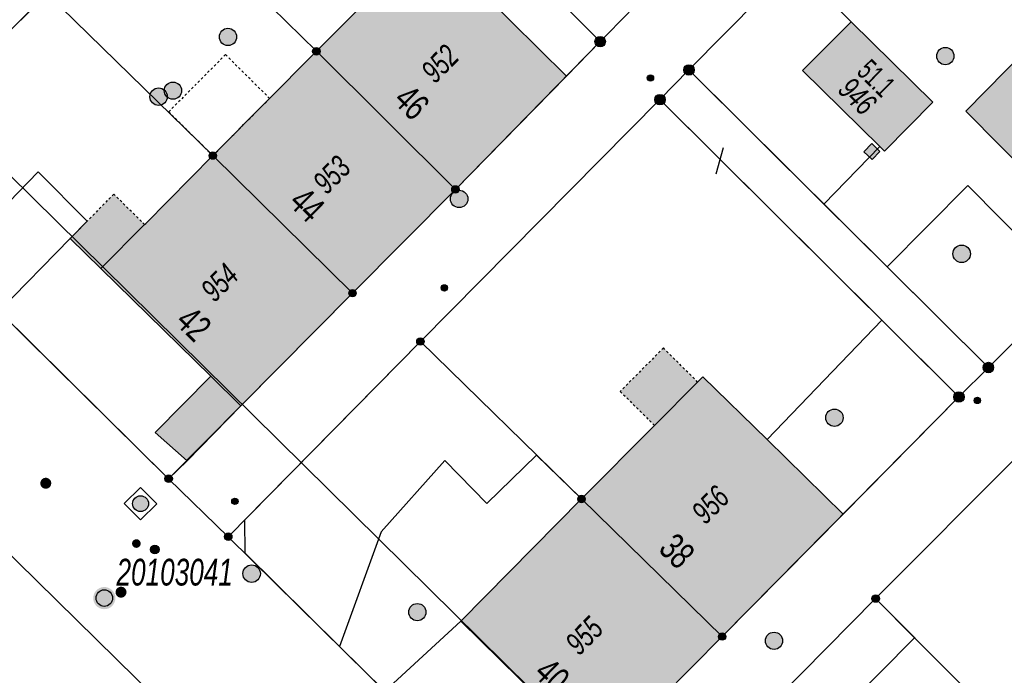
# Model space of a CAD drawing. Header units: metres. Extents: x 2695751 to 2696029, y 1260877 to 1261206.
# Tile 29 of 70: x 2695885 to 2695928, y 1260994 to 1261022. Entities that reach past the tile are written whole.
import ezdxf

# ---------------------------------------------------------------- set-up
doc = ezdxf.new("R2010")
doc.units = ezdxf.units.M
doc.header["$LTSCALE"] = 0.1
for name, pattern in [('AUSGEZOGEN', [0]), ('STRICHLINIE_S4', [0.66, 0.5, -0.16]), ('VERDECKT2_S2', [0.36, 0.2, -0.16])]:
    doc.linetypes.add(name, pattern=pattern)
for name, color, linetype in [('Aménagement du territoire_Ligne de distance', 7, 'AUSGEZOGEN'), ('Limites de bien-fonds', 7, 'AUSGEZOGEN'), ('Mensuration officielle_Bâtiments projetés', 7, 'AUSGEZOGEN'), ('Mensuration officielle_Lignes (Couverture du sol)', 7, 'AUSGEZOGEN'), ('Mensuration officielle_Lignes (Objets divers)', 7, 'AUSGEZOGEN'), ('Mensuration officielle_Lignes de repère', 7, 'AUSGEZOGEN'), ("Mensuration officielle_N° d'assurance", 7, 'AUSGEZOGEN'), ('Mensuration officielle_N° de bâtiment', 7, 'AUSGEZOGEN'), ('Mensuration officielle_Point fixe planimétrique - N°', 7, 'AUSGEZOGEN'), ('Mensuration officielle_Surface (Objets divers)', 7, 'AUSGEZOGEN'), ('Mensuration officielle_Surfaces de bâtiments (Couverture du sol)', 7, 'AUSGEZOGEN'), ('Mensuration officielle_Surfaces de bâtiments (Objets divers)', 7, 'AUSGEZOGEN'), ('Points fixes eau potable', 255, 'AUSGEZOGEN'), ('Points fixes EU', 255, 'AUSGEZOGEN'), ('Points fixes gaz', 255, 'AUSGEZOGEN'), ('Points fixes mensuration officielle', 255, 'AUSGEZOGEN'), ('Réseau AEW', 8, 'AUSGEZOGEN')]:
    doc.layers.add(name, color=color, linetype=linetype)
doc.styles.add('ARIAL', font='arial.ttf')

msp = doc.modelspace()

# ---------------------------------------------------------------- hatches: boundary and pattern name
at = {"layer": 'Mensuration officielle_Surfaces de bâtiments (Couverture du sol)', "true_color": 0xd2d2d2, "transparency": 33554687}
for points in [[(2695897.9, 1261021.11), (2695903.94, 1261015.11), (2695908.768, 1261020.027), (2695902.759, 1261025.985)], [(2695937.42, 1261017.75), (2695931.35, 1261023.84), (2695926.118, 1261018.508), (2695932.131, 1261012.441)], [(2695921.143, 1261022.387), (2695919.026, 1261020.278), (2695922.378, 1261016.974), (2695922.585, 1261016.77), (2695924.683, 1261018.898)], [(2695897.9, 1261021.11), (2695893.4, 1261016.58), (2695899.47, 1261010.6), (2695903.94, 1261015.11)], [(2695892.278, 1261003.317), (2695894.622, 1261005.71), (2695899.47, 1261010.6), (2695893.4, 1261016.58), (2695890.482, 1261013.628), (2695890.436, 1261013.582), (2695888.537, 1261011.67), (2695893.308, 1261006.997), (2695890.9, 1261004.54)], [(2695909.42, 1261001.66), (2695915.53, 1260995.68), (2695920.791, 1261001.002), (2695917.482, 1261004.242), (2695914.695, 1261006.97), (2695914.466, 1261006.739), (2695912.591, 1261004.852)], [(2695915.53, 1260995.68), (2695909.42, 1261001.66), (2695904.176, 1260996.349), (2695908.41, 1260992.194), (2695910.178, 1260990.46), (2695910.264, 1260990.376)]]:
    msp.add_hatch(color=254, dxfattribs=at).paths.add_polyline_path(points)
at = {"layer": 'Mensuration officielle_Surfaces de bâtiments (Objets divers)', "true_color": 0xebebeb, "transparency": 33554687}
for points in [[(2695888.537, 1261011.67), (2695890.436, 1261013.582), (2695889.095, 1261014.907), (2695887.938, 1261013.726), (2695887.204, 1261012.976)], [(2695911.102, 1261006.332), (2695912.591, 1261004.852), (2695914.466, 1261006.739), (2695912.976, 1261008.219)]]:
    msp.add_hatch(color=7, dxfattribs=at).paths.add_polyline_path(points)
at = {"layer": 'Points fixes eau potable', "transparency": 33554687}
for points in [[(2695886.308, 1261002.513), (2695886.29, 1261002.528), (2695886.27, 1261002.542), (2695886.249, 1261002.554), (2695886.227, 1261002.564), (2695886.204, 1261002.572), (2695886.181, 1261002.577), (2695886.157, 1261002.579), (2695886.133, 1261002.58), (2695886.109, 1261002.577), (2695886.085, 1261002.573), (2695886.062, 1261002.566), (2695886.04, 1261002.557), (2695886.018, 1261002.545), (2695885.999, 1261002.532), (2695885.98, 1261002.516), (2695885.963, 1261002.499), (2695885.948, 1261002.48), (2695885.935, 1261002.46), (2695885.925, 1261002.438), (2695885.916, 1261002.416), (2695885.91, 1261002.392), (2695885.906, 1261002.369), (2695885.904, 1261002.345), (2695885.905, 1261002.321), (2695885.909, 1261002.297), (2695885.914, 1261002.273), (2695885.922, 1261002.251), (2695885.933, 1261002.229), (2695885.945, 1261002.208), (2695885.96, 1261002.189), (2695885.976, 1261002.171), (2695885.994, 1261002.156), (2695886.014, 1261002.142), (2695886.035, 1261002.13), (2695886.057, 1261002.12), (2695886.08, 1261002.112), (2695886.103, 1261002.107), (2695886.127, 1261002.105), (2695886.151, 1261002.104), (2695886.175, 1261002.107), (2695886.199, 1261002.111), (2695886.222, 1261002.118), (2695886.244, 1261002.127), (2695886.266, 1261002.139), (2695886.285, 1261002.152), (2695886.304, 1261002.168), (2695886.321, 1261002.185), (2695886.336, 1261002.204), (2695886.349, 1261002.224), (2695886.359, 1261002.246), (2695886.368, 1261002.268), (2695886.374, 1261002.292), (2695886.378, 1261002.315), (2695886.38, 1261002.339), (2695886.379, 1261002.363), (2695886.375, 1261002.387), (2695886.37, 1261002.411), (2695886.362, 1261002.433), (2695886.351, 1261002.455), (2695886.339, 1261002.476), (2695886.324, 1261002.495)], [(2695889.945, 1260999.854), (2695889.932, 1260999.84), (2695889.921, 1260999.825), (2695889.911, 1260999.808), (2695889.904, 1260999.791), (2695889.898, 1260999.773), (2695889.893, 1260999.754), (2695889.891, 1260999.736), (2695889.891, 1260999.717), (2695889.892, 1260999.698), (2695889.896, 1260999.679), (2695889.901, 1260999.661), (2695889.908, 1260999.643), (2695889.917, 1260999.626), (2695889.927, 1260999.61), (2695889.939, 1260999.596), (2695889.953, 1260999.582), (2695889.968, 1260999.57), (2695889.983, 1260999.56), (2695890, 1260999.551), (2695890.018, 1260999.544), (2695890.036, 1260999.539), (2695890.055, 1260999.536), (2695890.074, 1260999.535), (2695890.093, 1260999.535), (2695890.112, 1260999.538), (2695890.13, 1260999.542), (2695890.148, 1260999.548), (2695890.165, 1260999.556), (2695890.182, 1260999.566), (2695890.197, 1260999.577), (2695890.211, 1260999.59), (2695890.224, 1260999.604), (2695890.235, 1260999.619), (2695890.245, 1260999.636), (2695890.252, 1260999.653), (2695890.258, 1260999.671), (2695890.263, 1260999.69), (2695890.265, 1260999.708), (2695890.265, 1260999.727), (2695890.264, 1260999.746), (2695890.26, 1260999.765), (2695890.255, 1260999.783), (2695890.248, 1260999.801), (2695890.239, 1260999.818), (2695890.229, 1260999.834), (2695890.217, 1260999.848), (2695890.203, 1260999.862), (2695890.188, 1260999.874), (2695890.173, 1260999.884), (2695890.156, 1260999.893), (2695890.138, 1260999.9), (2695890.12, 1260999.905), (2695890.101, 1260999.908), (2695890.082, 1260999.909), (2695890.063, 1260999.909), (2695890.044, 1260999.906), (2695890.026, 1260999.902), (2695890.008, 1260999.896), (2695889.991, 1260999.888), (2695889.974, 1260999.878), (2695889.959, 1260999.867)], [(2695889.243, 1260997.776), (2695889.227, 1260997.758), (2695889.213, 1260997.738), (2695889.201, 1260997.717), (2695889.191, 1260997.695), (2695889.183, 1260997.673), (2695889.178, 1260997.649), (2695889.175, 1260997.625), (2695889.174, 1260997.601), (2695889.176, 1260997.577), (2695889.181, 1260997.553), (2695889.187, 1260997.53), (2695889.196, 1260997.508), (2695889.208, 1260997.487), (2695889.221, 1260997.467), (2695889.236, 1260997.448), (2695889.253, 1260997.431), (2695889.272, 1260997.416), (2695889.292, 1260997.403), (2695889.313, 1260997.392), (2695889.336, 1260997.383), (2695889.359, 1260997.376), (2695889.383, 1260997.372), (2695889.407, 1260997.37), (2695889.431, 1260997.371), (2695889.455, 1260997.374), (2695889.478, 1260997.38), (2695889.501, 1260997.387), (2695889.523, 1260997.398), (2695889.543, 1260997.41), (2695889.563, 1260997.424), (2695889.581, 1260997.44), (2695889.597, 1260997.458), (2695889.611, 1260997.478), (2695889.623, 1260997.499), (2695889.633, 1260997.521), (2695889.641, 1260997.543), (2695889.646, 1260997.567), (2695889.649, 1260997.591), (2695889.65, 1260997.615), (2695889.648, 1260997.639), (2695889.643, 1260997.663), (2695889.637, 1260997.686), (2695889.628, 1260997.708), (2695889.616, 1260997.729), (2695889.603, 1260997.749), (2695889.588, 1260997.768), (2695889.571, 1260997.785), (2695889.552, 1260997.8), (2695889.532, 1260997.813), (2695889.511, 1260997.824), (2695889.488, 1260997.833), (2695889.465, 1260997.84), (2695889.441, 1260997.844), (2695889.417, 1260997.846), (2695889.393, 1260997.845), (2695889.369, 1260997.842), (2695889.346, 1260997.836), (2695889.323, 1260997.829), (2695889.301, 1260997.818), (2695889.281, 1260997.806), (2695889.261, 1260997.792)]]:
    msp.add_hatch(color=7, dxfattribs=at).paths.add_polyline_path(points)
at = {"layer": 'Points fixes EU', "transparency": 33554687}
for color, points in [(7, [(2695894.433, 1261021.737), (2695894.425, 1261021.812), (2695894.403, 1261021.885), (2695894.366, 1261021.951), (2695894.316, 1261022.008), (2695894.256, 1261022.055), (2695894.188, 1261022.088), (2695894.115, 1261022.107), (2695894.039, 1261022.111), (2695893.964, 1261022.1), (2695893.893, 1261022.073), (2695893.828, 1261022.033), (2695893.773, 1261021.981), (2695893.73, 1261021.919), (2695893.7, 1261021.849), (2695893.685, 1261021.775), (2695893.685, 1261021.699), (2695893.7, 1261021.624), (2695893.73, 1261021.555), (2695893.773, 1261021.492), (2695893.828, 1261021.44), (2695893.893, 1261021.4), (2695893.964, 1261021.374), (2695894.039, 1261021.362), (2695894.115, 1261021.366), (2695894.188, 1261021.385), (2695894.256, 1261021.418), (2695894.316, 1261021.465), (2695894.366, 1261021.522), (2695894.403, 1261021.589), (2695894.425, 1261021.661)]), (7, [(2695925.499, 1261021.162), (2695925.441, 1261021.211), (2695925.375, 1261021.248), (2695925.302, 1261021.271), (2695925.227, 1261021.278), (2695925.151, 1261021.27), (2695925.079, 1261021.247), (2695925.013, 1261021.21), (2695924.955, 1261021.161), (2695924.909, 1261021.101), (2695924.876, 1261021.032), (2695924.857, 1261020.959), (2695924.853, 1261020.883), (2695924.865, 1261020.808), (2695924.891, 1261020.737), (2695924.932, 1261020.673), (2695924.984, 1261020.618), (2695925.046, 1261020.575), (2695925.116, 1261020.545), (2695925.191, 1261020.53), (2695925.267, 1261020.53), (2695925.341, 1261020.546), (2695925.41, 1261020.576), (2695925.473, 1261020.619), (2695925.525, 1261020.674), (2695925.565, 1261020.739), (2695925.591, 1261020.81), (2695925.602, 1261020.885), (2695925.598, 1261020.961), (2695925.579, 1261021.034), (2695925.545, 1261021.102)]), (7, [(2695892.042, 1261019.402), (2695892.034, 1261019.477), (2695892.012, 1261019.55), (2695891.975, 1261019.616), (2695891.925, 1261019.673), (2695891.865, 1261019.72), (2695891.797, 1261019.753), (2695891.724, 1261019.772), (2695891.648, 1261019.776), (2695891.573, 1261019.765), (2695891.502, 1261019.738), (2695891.437, 1261019.698), (2695891.382, 1261019.646), (2695891.339, 1261019.584), (2695891.309, 1261019.514), (2695891.294, 1261019.44), (2695891.294, 1261019.364), (2695891.309, 1261019.289), (2695891.339, 1261019.22), (2695891.382, 1261019.157), (2695891.437, 1261019.105), (2695891.502, 1261019.065), (2695891.573, 1261019.039), (2695891.648, 1261019.027), (2695891.724, 1261019.031), (2695891.797, 1261019.05), (2695891.865, 1261019.083), (2695891.925, 1261019.13), (2695891.975, 1261019.187), (2695892.012, 1261019.254), (2695892.034, 1261019.326)]), (253, [(2695891.422, 1261019.139), (2695891.414, 1261019.215), (2695891.391, 1261019.288), (2695891.354, 1261019.355), (2695891.304, 1261019.414), (2695891.243, 1261019.461), (2695891.174, 1261019.494), (2695891.1, 1261019.514), (2695891.024, 1261019.517), (2695890.948, 1261019.506), (2695890.876, 1261019.479), (2695890.811, 1261019.439), (2695890.755, 1261019.386), (2695890.712, 1261019.323), (2695890.681, 1261019.252), (2695890.666, 1261019.177), (2695890.666, 1261019.101), (2695890.681, 1261019.026), (2695890.712, 1261018.955), (2695890.755, 1261018.892), (2695890.811, 1261018.839), (2695890.876, 1261018.799), (2695890.948, 1261018.772), (2695891.024, 1261018.761), (2695891.1, 1261018.764), (2695891.174, 1261018.784), (2695891.243, 1261018.817), (2695891.304, 1261018.864), (2695891.354, 1261018.923), (2695891.391, 1261018.99), (2695891.414, 1261019.063)]), (7, [(2695921.682, 1261016.75), (2695922.042, 1261016.404), (2695922.388, 1261016.764), (2695922.028, 1261017.11)]), (253, [(2695904.482, 1261014.696), (2695904.474, 1261014.772), (2695904.451, 1261014.845), (2695904.414, 1261014.912), (2695904.364, 1261014.971), (2695904.303, 1261015.018), (2695904.235, 1261015.051), (2695904.16, 1261015.071), (2695904.084, 1261015.074), (2695904.008, 1261015.063), (2695903.936, 1261015.036), (2695903.871, 1261014.996), (2695903.815, 1261014.943), (2695903.772, 1261014.88), (2695903.741, 1261014.809), (2695903.726, 1261014.734), (2695903.726, 1261014.658), (2695903.741, 1261014.583), (2695903.772, 1261014.512), (2695903.815, 1261014.449), (2695903.871, 1261014.396), (2695903.936, 1261014.356), (2695904.008, 1261014.329), (2695904.084, 1261014.318), (2695904.16, 1261014.321), (2695904.235, 1261014.341), (2695904.303, 1261014.374), (2695904.364, 1261014.421), (2695904.414, 1261014.48), (2695904.451, 1261014.547), (2695904.474, 1261014.62)]), (253, [(2695926.318, 1261012.311), (2695926.31, 1261012.387), (2695926.287, 1261012.46), (2695926.25, 1261012.527), (2695926.2, 1261012.586), (2695926.139, 1261012.633), (2695926.07, 1261012.666), (2695925.996, 1261012.686), (2695925.92, 1261012.689), (2695925.844, 1261012.678), (2695925.772, 1261012.651), (2695925.707, 1261012.611), (2695925.651, 1261012.558), (2695925.608, 1261012.495), (2695925.577, 1261012.424), (2695925.562, 1261012.349), (2695925.562, 1261012.273), (2695925.577, 1261012.198), (2695925.608, 1261012.127), (2695925.651, 1261012.064), (2695925.707, 1261012.011), (2695925.772, 1261011.971), (2695925.844, 1261011.944), (2695925.92, 1261011.933), (2695925.996, 1261011.936), (2695926.07, 1261011.956), (2695926.139, 1261011.989), (2695926.2, 1261012.036), (2695926.25, 1261012.095), (2695926.287, 1261012.162), (2695926.31, 1261012.235)]), (253, [(2695920.789, 1261005.189), (2695920.781, 1261005.265), (2695920.758, 1261005.338), (2695920.721, 1261005.405), (2695920.671, 1261005.464), (2695920.61, 1261005.511), (2695920.541, 1261005.544), (2695920.467, 1261005.564), (2695920.391, 1261005.567), (2695920.315, 1261005.556), (2695920.243, 1261005.529), (2695920.178, 1261005.489), (2695920.122, 1261005.436), (2695920.079, 1261005.373), (2695920.048, 1261005.302), (2695920.033, 1261005.227), (2695920.033, 1261005.151), (2695920.048, 1261005.076), (2695920.079, 1261005.005), (2695920.122, 1261004.942), (2695920.178, 1261004.889), (2695920.243, 1261004.849), (2695920.315, 1261004.822), (2695920.391, 1261004.811), (2695920.467, 1261004.814), (2695920.541, 1261004.834), (2695920.61, 1261004.867), (2695920.671, 1261004.914), (2695920.721, 1261004.973), (2695920.758, 1261005.04), (2695920.781, 1261005.113)]), (253, [(2695895.465, 1260998.414), (2695895.457, 1260998.49), (2695895.434, 1260998.563), (2695895.397, 1260998.63), (2695895.347, 1260998.689), (2695895.286, 1260998.736), (2695895.217, 1260998.769), (2695895.143, 1260998.789), (2695895.067, 1260998.792), (2695894.991, 1260998.781), (2695894.919, 1260998.754), (2695894.854, 1260998.714), (2695894.798, 1260998.661), (2695894.755, 1260998.598), (2695894.724, 1260998.527), (2695894.709, 1260998.452), (2695894.709, 1260998.376), (2695894.724, 1260998.301), (2695894.755, 1260998.23), (2695894.798, 1260998.167), (2695894.854, 1260998.114), (2695894.919, 1260998.074), (2695894.991, 1260998.047), (2695895.067, 1260998.036), (2695895.143, 1260998.039), (2695895.217, 1260998.059), (2695895.286, 1260998.092), (2695895.347, 1260998.139), (2695895.397, 1260998.198), (2695895.434, 1260998.265), (2695895.457, 1260998.338)]), (7, [(2695902.661, 1260996.741), (2695902.653, 1260996.816), (2695902.631, 1260996.889), (2695902.594, 1260996.955), (2695902.544, 1260997.012), (2695902.484, 1260997.059), (2695902.416, 1260997.092), (2695902.343, 1260997.111), (2695902.267, 1260997.115), (2695902.192, 1260997.104), (2695902.121, 1260997.077), (2695902.056, 1260997.037), (2695902.001, 1260996.985), (2695901.958, 1260996.923), (2695901.928, 1260996.853), (2695901.913, 1260996.779), (2695901.913, 1260996.703), (2695901.928, 1260996.628), (2695901.958, 1260996.559), (2695902.001, 1260996.496), (2695902.056, 1260996.444), (2695902.121, 1260996.404), (2695902.192, 1260996.378), (2695902.267, 1260996.366), (2695902.343, 1260996.37), (2695902.416, 1260996.389), (2695902.484, 1260996.422), (2695902.544, 1260996.469), (2695902.594, 1260996.526), (2695902.631, 1260996.593), (2695902.653, 1260996.665)]), (7, [(2695918.159, 1260995.496), (2695918.151, 1260995.571), (2695918.129, 1260995.644), (2695918.092, 1260995.71), (2695918.042, 1260995.767), (2695917.982, 1260995.814), (2695917.914, 1260995.847), (2695917.841, 1260995.866), (2695917.765, 1260995.87), (2695917.69, 1260995.859), (2695917.619, 1260995.832), (2695917.554, 1260995.792), (2695917.499, 1260995.74), (2695917.456, 1260995.678), (2695917.426, 1260995.608), (2695917.411, 1260995.534), (2695917.411, 1260995.458), (2695917.426, 1260995.383), (2695917.456, 1260995.314), (2695917.499, 1260995.251), (2695917.554, 1260995.199), (2695917.619, 1260995.159), (2695917.69, 1260995.133), (2695917.765, 1260995.121), (2695917.841, 1260995.125), (2695917.914, 1260995.144), (2695917.982, 1260995.177), (2695918.042, 1260995.224), (2695918.092, 1260995.281), (2695918.129, 1260995.348), (2695918.151, 1260995.42)])]:
    msp.add_hatch(color=color, dxfattribs=at).paths.add_polyline_path(points)
at = {"layer": 'Points fixes EU', "lineweight": 25, "transparency": 33554687}
msp.add_hatch(color=7, dxfattribs=at).paths.add_polyline_path([(2695890.503, 1261001.211), (2695890.548, 1261001.265), (2695890.58, 1261001.327), (2695890.599, 1261001.394), (2695890.605, 1261001.463), (2695890.596, 1261001.532), (2695890.574, 1261001.598), (2695890.539, 1261001.658), (2695890.492, 1261001.71), (2695890.436, 1261001.751), (2695890.373, 1261001.78), (2695890.305, 1261001.796), (2695890.236, 1261001.798), (2695890.167, 1261001.786), (2695890.103, 1261001.76), (2695890.044, 1261001.722), (2695889.995, 1261001.673), (2695889.957, 1261001.615), (2695889.931, 1261001.55), (2695889.918, 1261001.482), (2695889.92, 1261001.412), (2695889.935, 1261001.345), (2695889.964, 1261001.281), (2695890.005, 1261001.225), (2695890.057, 1261001.178), (2695890.117, 1261001.143), (2695890.183, 1261001.12), (2695890.251, 1261001.111), (2695890.321, 1261001.117), (2695890.388, 1261001.135), (2695890.449, 1261001.168)])
at = {"layer": 'Points fixes gaz', "transparency": 33554687}
msp.add_hatch(color=7, dxfattribs=at).paths.add_polyline_path([(2695891.017, 1260999.595), (2695890.987, 1260999.619), (2695890.954, 1260999.637), (2695890.917, 1260999.648), (2695890.88, 1260999.65), (2695890.842, 1260999.646), (2695890.806, 1260999.633), (2695890.773, 1260999.614), (2695890.745, 1260999.589), (2695890.723, 1260999.558), (2695890.707, 1260999.524), (2695890.698, 1260999.487), (2695890.697, 1260999.449), (2695890.704, 1260999.412), (2695890.718, 1260999.376), (2695890.739, 1260999.345), (2695890.765, 1260999.318), (2695890.797, 1260999.297), (2695890.832, 1260999.283), (2695890.869, 1260999.276), (2695890.907, 1260999.277), (2695890.944, 1260999.285), (2695890.979, 1260999.301), (2695891.009, 1260999.324), (2695891.035, 1260999.352), (2695891.054, 1260999.384), (2695891.067, 1260999.42), (2695891.071, 1260999.458), (2695891.069, 1260999.496), (2695891.058, 1260999.532), (2695891.041, 1260999.566)])
at = {"layer": 'Points fixes mensuration officielle', "transparency": 33554687}
for points in [[(2695910.457, 1261021.53), (2695910.453, 1261021.576), (2695910.439, 1261021.62), (2695910.417, 1261021.66), (2695910.387, 1261021.695), (2695910.35, 1261021.723), (2695910.309, 1261021.743), (2695910.264, 1261021.755), (2695910.218, 1261021.757), (2695910.173, 1261021.75), (2695910.13, 1261021.734), (2695910.091, 1261021.71), (2695910.057, 1261021.678), (2695910.031, 1261021.64), (2695910.013, 1261021.598), (2695910.004, 1261021.553), (2695910.004, 1261021.507), (2695910.013, 1261021.462), (2695910.031, 1261021.42), (2695910.057, 1261021.382), (2695910.091, 1261021.35), (2695910.13, 1261021.326), (2695910.173, 1261021.31), (2695910.218, 1261021.303), (2695910.264, 1261021.305), (2695910.309, 1261021.317), (2695910.35, 1261021.337), (2695910.387, 1261021.365), (2695910.417, 1261021.4), (2695910.439, 1261021.44), (2695910.453, 1261021.484)], [(2695898.062, 1261021.11), (2695898.059, 1261021.143), (2695898.049, 1261021.174), (2695898.033, 1261021.203), (2695898.012, 1261021.228), (2695897.986, 1261021.248), (2695897.956, 1261021.262), (2695897.925, 1261021.271), (2695897.892, 1261021.272), (2695897.859, 1261021.267), (2695897.828, 1261021.256), (2695897.801, 1261021.239), (2695897.777, 1261021.216), (2695897.758, 1261021.189), (2695897.745, 1261021.159), (2695897.738, 1261021.126), (2695897.738, 1261021.094), (2695897.745, 1261021.061), (2695897.758, 1261021.031), (2695897.777, 1261021.004), (2695897.801, 1261020.981), (2695897.828, 1261020.964), (2695897.859, 1261020.953), (2695897.892, 1261020.948), (2695897.925, 1261020.949), (2695897.956, 1261020.958), (2695897.986, 1261020.972), (2695898.012, 1261020.992), (2695898.033, 1261021.017), (2695898.049, 1261021.046), (2695898.059, 1261021.077)], [(2695914.317, 1261020.3), (2695914.313, 1261020.346), (2695914.299, 1261020.39), (2695914.277, 1261020.43), (2695914.247, 1261020.465), (2695914.21, 1261020.493), (2695914.169, 1261020.513), (2695914.124, 1261020.525), (2695914.078, 1261020.527), (2695914.033, 1261020.52), (2695913.99, 1261020.504), (2695913.951, 1261020.48), (2695913.917, 1261020.448), (2695913.891, 1261020.41), (2695913.873, 1261020.368), (2695913.864, 1261020.323), (2695913.864, 1261020.277), (2695913.873, 1261020.232), (2695913.891, 1261020.19), (2695913.917, 1261020.152), (2695913.951, 1261020.12), (2695913.99, 1261020.096), (2695914.033, 1261020.08), (2695914.078, 1261020.073), (2695914.124, 1261020.075), (2695914.169, 1261020.087), (2695914.21, 1261020.107), (2695914.247, 1261020.135), (2695914.277, 1261020.17), (2695914.299, 1261020.21), (2695914.313, 1261020.254)], [(2695913.057, 1261019.01), (2695913.053, 1261019.056), (2695913.039, 1261019.1), (2695913.017, 1261019.14), (2695912.987, 1261019.175), (2695912.95, 1261019.203), (2695912.909, 1261019.223), (2695912.864, 1261019.235), (2695912.818, 1261019.237), (2695912.773, 1261019.23), (2695912.73, 1261019.214), (2695912.691, 1261019.19), (2695912.657, 1261019.158), (2695912.631, 1261019.12), (2695912.613, 1261019.078), (2695912.604, 1261019.033), (2695912.604, 1261018.987), (2695912.613, 1261018.942), (2695912.631, 1261018.9), (2695912.657, 1261018.862), (2695912.691, 1261018.83), (2695912.73, 1261018.806), (2695912.773, 1261018.79), (2695912.818, 1261018.783), (2695912.864, 1261018.785), (2695912.909, 1261018.797), (2695912.95, 1261018.817), (2695912.987, 1261018.845), (2695913.017, 1261018.88), (2695913.039, 1261018.92), (2695913.053, 1261018.964)], [(2695893.562, 1261016.58), (2695893.559, 1261016.613), (2695893.549, 1261016.644), (2695893.533, 1261016.673), (2695893.512, 1261016.698), (2695893.486, 1261016.718), (2695893.456, 1261016.732), (2695893.425, 1261016.741), (2695893.392, 1261016.742), (2695893.359, 1261016.737), (2695893.328, 1261016.726), (2695893.301, 1261016.709), (2695893.277, 1261016.686), (2695893.258, 1261016.659), (2695893.245, 1261016.629), (2695893.238, 1261016.596), (2695893.238, 1261016.564), (2695893.245, 1261016.531), (2695893.258, 1261016.501), (2695893.277, 1261016.474), (2695893.301, 1261016.451), (2695893.328, 1261016.434), (2695893.359, 1261016.423), (2695893.392, 1261016.418), (2695893.425, 1261016.419), (2695893.456, 1261016.428), (2695893.486, 1261016.442), (2695893.512, 1261016.462), (2695893.533, 1261016.487), (2695893.549, 1261016.516), (2695893.559, 1261016.547)], [(2695904.102, 1261015.11), (2695904.099, 1261015.143), (2695904.089, 1261015.174), (2695904.073, 1261015.203), (2695904.052, 1261015.228), (2695904.026, 1261015.248), (2695903.996, 1261015.262), (2695903.965, 1261015.271), (2695903.932, 1261015.272), (2695903.899, 1261015.267), (2695903.868, 1261015.256), (2695903.841, 1261015.239), (2695903.817, 1261015.216), (2695903.798, 1261015.189), (2695903.785, 1261015.159), (2695903.778, 1261015.126), (2695903.778, 1261015.094), (2695903.785, 1261015.061), (2695903.798, 1261015.031), (2695903.817, 1261015.004), (2695903.841, 1261014.981), (2695903.868, 1261014.964), (2695903.899, 1261014.953), (2695903.932, 1261014.948), (2695903.965, 1261014.949), (2695903.996, 1261014.958), (2695904.026, 1261014.972), (2695904.052, 1261014.992), (2695904.073, 1261015.017), (2695904.089, 1261015.046), (2695904.099, 1261015.077)], [(2695899.632, 1261010.6), (2695899.629, 1261010.633), (2695899.619, 1261010.664), (2695899.603, 1261010.693), (2695899.582, 1261010.718), (2695899.556, 1261010.738), (2695899.526, 1261010.752), (2695899.495, 1261010.761), (2695899.462, 1261010.762), (2695899.429, 1261010.757), (2695899.398, 1261010.746), (2695899.371, 1261010.729), (2695899.347, 1261010.706), (2695899.328, 1261010.679), (2695899.315, 1261010.649), (2695899.308, 1261010.616), (2695899.308, 1261010.584), (2695899.315, 1261010.551), (2695899.328, 1261010.521), (2695899.347, 1261010.494), (2695899.371, 1261010.471), (2695899.398, 1261010.454), (2695899.429, 1261010.443), (2695899.462, 1261010.438), (2695899.495, 1261010.439), (2695899.526, 1261010.448), (2695899.556, 1261010.462), (2695899.582, 1261010.482), (2695899.603, 1261010.507), (2695899.619, 1261010.536), (2695899.629, 1261010.567)], [(2695902.582, 1261008.5), (2695902.579, 1261008.533), (2695902.569, 1261008.564), (2695902.553, 1261008.593), (2695902.532, 1261008.618), (2695902.506, 1261008.638), (2695902.476, 1261008.652), (2695902.445, 1261008.661), (2695902.412, 1261008.662), (2695902.379, 1261008.657), (2695902.348, 1261008.646), (2695902.321, 1261008.629), (2695902.297, 1261008.606), (2695902.278, 1261008.579), (2695902.265, 1261008.549), (2695902.258, 1261008.516), (2695902.258, 1261008.484), (2695902.265, 1261008.451), (2695902.278, 1261008.421), (2695902.297, 1261008.394), (2695902.321, 1261008.371), (2695902.348, 1261008.354), (2695902.379, 1261008.343), (2695902.412, 1261008.338), (2695902.445, 1261008.339), (2695902.476, 1261008.348), (2695902.506, 1261008.362), (2695902.532, 1261008.382), (2695902.553, 1261008.407), (2695902.569, 1261008.436), (2695902.579, 1261008.467)], [(2695927.327, 1261007.37), (2695927.323, 1261007.416), (2695927.309, 1261007.46), (2695927.287, 1261007.5), (2695927.257, 1261007.535), (2695927.22, 1261007.563), (2695927.179, 1261007.583), (2695927.134, 1261007.595), (2695927.088, 1261007.597), (2695927.043, 1261007.59), (2695927, 1261007.574), (2695926.961, 1261007.55), (2695926.927, 1261007.518), (2695926.901, 1261007.48), (2695926.883, 1261007.438), (2695926.874, 1261007.393), (2695926.874, 1261007.347), (2695926.883, 1261007.302), (2695926.901, 1261007.26), (2695926.927, 1261007.222), (2695926.961, 1261007.19), (2695927, 1261007.166), (2695927.043, 1261007.15), (2695927.088, 1261007.143), (2695927.134, 1261007.145), (2695927.179, 1261007.157), (2695927.22, 1261007.177), (2695927.257, 1261007.205), (2695927.287, 1261007.24), (2695927.309, 1261007.28), (2695927.323, 1261007.324)], [(2695926.047, 1261006.09), (2695926.043, 1261006.136), (2695926.029, 1261006.18), (2695926.007, 1261006.22), (2695925.977, 1261006.255), (2695925.94, 1261006.283), (2695925.899, 1261006.303), (2695925.854, 1261006.315), (2695925.808, 1261006.317), (2695925.763, 1261006.31), (2695925.72, 1261006.294), (2695925.681, 1261006.27), (2695925.647, 1261006.238), (2695925.621, 1261006.2), (2695925.603, 1261006.158), (2695925.594, 1261006.113), (2695925.594, 1261006.067), (2695925.603, 1261006.022), (2695925.621, 1261005.98), (2695925.647, 1261005.942), (2695925.681, 1261005.91), (2695925.72, 1261005.886), (2695925.763, 1261005.87), (2695925.808, 1261005.863), (2695925.854, 1261005.865), (2695925.899, 1261005.877), (2695925.94, 1261005.897), (2695925.977, 1261005.925), (2695926.007, 1261005.96), (2695926.029, 1261006), (2695926.043, 1261006.044)], [(2695891.642, 1261002.54), (2695891.639, 1261002.573), (2695891.629, 1261002.604), (2695891.613, 1261002.633), (2695891.592, 1261002.658), (2695891.566, 1261002.678), (2695891.536, 1261002.692), (2695891.505, 1261002.701), (2695891.472, 1261002.702), (2695891.439, 1261002.697), (2695891.408, 1261002.686), (2695891.381, 1261002.669), (2695891.357, 1261002.646), (2695891.338, 1261002.619), (2695891.325, 1261002.589), (2695891.318, 1261002.556), (2695891.318, 1261002.524), (2695891.325, 1261002.491), (2695891.338, 1261002.461), (2695891.357, 1261002.434), (2695891.381, 1261002.411), (2695891.408, 1261002.394), (2695891.439, 1261002.383), (2695891.472, 1261002.378), (2695891.505, 1261002.379), (2695891.536, 1261002.388), (2695891.566, 1261002.402), (2695891.592, 1261002.422), (2695891.613, 1261002.447), (2695891.629, 1261002.476), (2695891.639, 1261002.507)], [(2695909.582, 1261001.66), (2695909.579, 1261001.693), (2695909.569, 1261001.724), (2695909.553, 1261001.753), (2695909.532, 1261001.778), (2695909.506, 1261001.798), (2695909.476, 1261001.812), (2695909.445, 1261001.821), (2695909.412, 1261001.822), (2695909.379, 1261001.817), (2695909.348, 1261001.806), (2695909.321, 1261001.789), (2695909.297, 1261001.766), (2695909.278, 1261001.739), (2695909.265, 1261001.709), (2695909.258, 1261001.676), (2695909.258, 1261001.644), (2695909.265, 1261001.611), (2695909.278, 1261001.581), (2695909.297, 1261001.554), (2695909.321, 1261001.531), (2695909.348, 1261001.514), (2695909.379, 1261001.503), (2695909.412, 1261001.498), (2695909.445, 1261001.499), (2695909.476, 1261001.508), (2695909.506, 1261001.522), (2695909.532, 1261001.542), (2695909.553, 1261001.567), (2695909.569, 1261001.596), (2695909.579, 1261001.627)], [(2695894.232, 1261000.02), (2695894.229, 1261000.053), (2695894.219, 1261000.084), (2695894.203, 1261000.113), (2695894.182, 1261000.138), (2695894.156, 1261000.158), (2695894.126, 1261000.172), (2695894.095, 1261000.181), (2695894.062, 1261000.182), (2695894.029, 1261000.177), (2695893.998, 1261000.166), (2695893.971, 1261000.149), (2695893.947, 1261000.126), (2695893.928, 1261000.099), (2695893.915, 1261000.069), (2695893.908, 1261000.036), (2695893.908, 1261000.004), (2695893.915, 1260999.971), (2695893.928, 1260999.941), (2695893.947, 1260999.914), (2695893.971, 1260999.891), (2695893.998, 1260999.874), (2695894.029, 1260999.863), (2695894.062, 1260999.858), (2695894.095, 1260999.859), (2695894.126, 1260999.868), (2695894.156, 1260999.882), (2695894.182, 1260999.902), (2695894.203, 1260999.927), (2695894.219, 1260999.956), (2695894.229, 1260999.987)], [(2695889.167, 1260997.351), (2695889.158, 1260997.448), (2695889.128, 1260997.541), (2695889.081, 1260997.627), (2695889.017, 1260997.701), (2695888.94, 1260997.76), (2695888.853, 1260997.803), (2695888.758, 1260997.828), (2695888.661, 1260997.833), (2695888.564, 1260997.818), (2695888.473, 1260997.784), (2695888.39, 1260997.732), (2695888.319, 1260997.665), (2695888.263, 1260997.585), (2695888.225, 1260997.495), (2695888.205, 1260997.4), (2695888.205, 1260997.302), (2695888.225, 1260997.207), (2695888.263, 1260997.117), (2695888.319, 1260997.037), (2695888.39, 1260996.97), (2695888.473, 1260996.918), (2695888.564, 1260996.884), (2695888.661, 1260996.869), (2695888.758, 1260996.874), (2695888.853, 1260996.899), (2695888.94, 1260996.942), (2695889.017, 1260997.001), (2695889.081, 1260997.075), (2695889.128, 1260997.161), (2695889.158, 1260997.254)], [(2695922.362, 1260997.33), (2695922.359, 1260997.363), (2695922.349, 1260997.394), (2695922.333, 1260997.423), (2695922.312, 1260997.448), (2695922.286, 1260997.468), (2695922.256, 1260997.482), (2695922.225, 1260997.491), (2695922.192, 1260997.492), (2695922.159, 1260997.487), (2695922.128, 1260997.476), (2695922.101, 1260997.459), (2695922.077, 1260997.436), (2695922.058, 1260997.409), (2695922.045, 1260997.379), (2695922.038, 1260997.346), (2695922.038, 1260997.314), (2695922.045, 1260997.281), (2695922.058, 1260997.251), (2695922.077, 1260997.224), (2695922.101, 1260997.201), (2695922.128, 1260997.184), (2695922.159, 1260997.173), (2695922.192, 1260997.168), (2695922.225, 1260997.169), (2695922.256, 1260997.178), (2695922.286, 1260997.192), (2695922.312, 1260997.212), (2695922.333, 1260997.237), (2695922.349, 1260997.266), (2695922.359, 1260997.297)], [(2695915.692, 1260995.68), (2695915.689, 1260995.713), (2695915.679, 1260995.744), (2695915.663, 1260995.773), (2695915.642, 1260995.798), (2695915.616, 1260995.818), (2695915.586, 1260995.832), (2695915.555, 1260995.841), (2695915.522, 1260995.842), (2695915.489, 1260995.837), (2695915.458, 1260995.826), (2695915.431, 1260995.809), (2695915.407, 1260995.786), (2695915.388, 1260995.759), (2695915.375, 1260995.729), (2695915.368, 1260995.696), (2695915.368, 1260995.664), (2695915.375, 1260995.631), (2695915.388, 1260995.601), (2695915.407, 1260995.574), (2695915.431, 1260995.551), (2695915.458, 1260995.534), (2695915.489, 1260995.523), (2695915.522, 1260995.518), (2695915.555, 1260995.519), (2695915.586, 1260995.528), (2695915.616, 1260995.542), (2695915.642, 1260995.562), (2695915.663, 1260995.587), (2695915.679, 1260995.616), (2695915.689, 1260995.647)]]:
    msp.add_hatch(color=7, dxfattribs=at).paths.add_polyline_path(points)
at = {"layer": 'Réseau AEW', "transparency": 33554687}
for points in [[(2695912.278, 1261019.955), (2695912.278, 1261019.941), (2695912.28, 1261019.927), (2695912.284, 1261019.914), (2695912.289, 1261019.901), (2695912.295, 1261019.888), (2695912.302, 1261019.876), (2695912.311, 1261019.865), (2695912.32, 1261019.855), (2695912.331, 1261019.846), (2695912.342, 1261019.838), (2695912.354, 1261019.832), (2695912.367, 1261019.826), (2695912.381, 1261019.822), (2695912.394, 1261019.819), (2695912.408, 1261019.818), (2695912.422, 1261019.818), (2695912.436, 1261019.819), (2695912.449, 1261019.822), (2695912.463, 1261019.826), (2695912.476, 1261019.832), (2695912.488, 1261019.838), (2695912.499, 1261019.846), (2695912.51, 1261019.855), (2695912.519, 1261019.865), (2695912.528, 1261019.876), (2695912.535, 1261019.888), (2695912.541, 1261019.901), (2695912.546, 1261019.914), (2695912.55, 1261019.927), (2695912.552, 1261019.941), (2695912.552, 1261019.955), (2695912.552, 1261019.969), (2695912.55, 1261019.983), (2695912.546, 1261019.996), (2695912.541, 1261020.009), (2695912.535, 1261020.022), (2695912.528, 1261020.034), (2695912.519, 1261020.045), (2695912.51, 1261020.055), (2695912.499, 1261020.064), (2695912.488, 1261020.072), (2695912.476, 1261020.078), (2695912.463, 1261020.084), (2695912.449, 1261020.088), (2695912.436, 1261020.091), (2695912.422, 1261020.092), (2695912.408, 1261020.092), (2695912.394, 1261020.091), (2695912.381, 1261020.088), (2695912.367, 1261020.084), (2695912.354, 1261020.078), (2695912.342, 1261020.072), (2695912.331, 1261020.064), (2695912.32, 1261020.055), (2695912.311, 1261020.045), (2695912.302, 1261020.034), (2695912.295, 1261020.022), (2695912.289, 1261020.009), (2695912.284, 1261019.996), (2695912.28, 1261019.983), (2695912.278, 1261019.969)], [(2695903.323, 1261010.832), (2695903.323, 1261010.818), (2695903.325, 1261010.804), (2695903.329, 1261010.791), (2695903.334, 1261010.778), (2695903.34, 1261010.765), (2695903.347, 1261010.753), (2695903.356, 1261010.742), (2695903.365, 1261010.732), (2695903.376, 1261010.723), (2695903.387, 1261010.715), (2695903.399, 1261010.709), (2695903.412, 1261010.703), (2695903.426, 1261010.699), (2695903.439, 1261010.696), (2695903.453, 1261010.695), (2695903.467, 1261010.695), (2695903.481, 1261010.696), (2695903.494, 1261010.699), (2695903.508, 1261010.703), (2695903.521, 1261010.709), (2695903.533, 1261010.715), (2695903.544, 1261010.723), (2695903.555, 1261010.732), (2695903.564, 1261010.742), (2695903.573, 1261010.753), (2695903.58, 1261010.765), (2695903.586, 1261010.778), (2695903.591, 1261010.791), (2695903.595, 1261010.804), (2695903.597, 1261010.818), (2695903.597, 1261010.832), (2695903.597, 1261010.846), (2695903.595, 1261010.86), (2695903.591, 1261010.873), (2695903.586, 1261010.886), (2695903.58, 1261010.899), (2695903.573, 1261010.911), (2695903.564, 1261010.922), (2695903.555, 1261010.932), (2695903.544, 1261010.941), (2695903.533, 1261010.949), (2695903.521, 1261010.955), (2695903.508, 1261010.961), (2695903.494, 1261010.965), (2695903.481, 1261010.968), (2695903.467, 1261010.969), (2695903.453, 1261010.969), (2695903.439, 1261010.968), (2695903.426, 1261010.965), (2695903.412, 1261010.961), (2695903.399, 1261010.955), (2695903.387, 1261010.949), (2695903.376, 1261010.941), (2695903.365, 1261010.932), (2695903.356, 1261010.922), (2695903.347, 1261010.911), (2695903.34, 1261010.899), (2695903.334, 1261010.886), (2695903.329, 1261010.873), (2695903.325, 1261010.86), (2695903.323, 1261010.846)], [(2695926.485, 1261005.939), (2695926.485, 1261005.925), (2695926.487, 1261005.911), (2695926.491, 1261005.898), (2695926.496, 1261005.885), (2695926.502, 1261005.872), (2695926.509, 1261005.86), (2695926.518, 1261005.849), (2695926.527, 1261005.839), (2695926.538, 1261005.83), (2695926.549, 1261005.822), (2695926.561, 1261005.816), (2695926.574, 1261005.81), (2695926.588, 1261005.806), (2695926.601, 1261005.803), (2695926.615, 1261005.802), (2695926.629, 1261005.802), (2695926.643, 1261005.803), (2695926.656, 1261005.806), (2695926.67, 1261005.81), (2695926.683, 1261005.816), (2695926.695, 1261005.822), (2695926.706, 1261005.83), (2695926.717, 1261005.839), (2695926.726, 1261005.849), (2695926.735, 1261005.86), (2695926.742, 1261005.872), (2695926.748, 1261005.885), (2695926.753, 1261005.898), (2695926.757, 1261005.911), (2695926.759, 1261005.925), (2695926.759, 1261005.939), (2695926.759, 1261005.953), (2695926.757, 1261005.967), (2695926.753, 1261005.98), (2695926.748, 1261005.993), (2695926.742, 1261006.006), (2695926.735, 1261006.018), (2695926.726, 1261006.029), (2695926.717, 1261006.039), (2695926.706, 1261006.048), (2695926.695, 1261006.056), (2695926.683, 1261006.062), (2695926.67, 1261006.068), (2695926.656, 1261006.072), (2695926.643, 1261006.075), (2695926.629, 1261006.076), (2695926.615, 1261006.076), (2695926.601, 1261006.075), (2695926.588, 1261006.072), (2695926.574, 1261006.068), (2695926.561, 1261006.062), (2695926.549, 1261006.056), (2695926.538, 1261006.048), (2695926.527, 1261006.039), (2695926.518, 1261006.029), (2695926.509, 1261006.018), (2695926.502, 1261006.006), (2695926.496, 1261005.993), (2695926.491, 1261005.98), (2695926.487, 1261005.967), (2695926.485, 1261005.953)], [(2695894.222, 1261001.552), (2695894.222, 1261001.538), (2695894.224, 1261001.524), (2695894.228, 1261001.511), (2695894.233, 1261001.498), (2695894.239, 1261001.485), (2695894.246, 1261001.473), (2695894.255, 1261001.462), (2695894.264, 1261001.452), (2695894.275, 1261001.443), (2695894.286, 1261001.435), (2695894.298, 1261001.429), (2695894.311, 1261001.423), (2695894.325, 1261001.419), (2695894.338, 1261001.416), (2695894.352, 1261001.415), (2695894.366, 1261001.415), (2695894.38, 1261001.416), (2695894.393, 1261001.419), (2695894.407, 1261001.423), (2695894.42, 1261001.429), (2695894.432, 1261001.435), (2695894.443, 1261001.443), (2695894.454, 1261001.452), (2695894.463, 1261001.462), (2695894.472, 1261001.473), (2695894.479, 1261001.485), (2695894.485, 1261001.498), (2695894.49, 1261001.511), (2695894.494, 1261001.524), (2695894.496, 1261001.538), (2695894.496, 1261001.552), (2695894.496, 1261001.566), (2695894.494, 1261001.58), (2695894.49, 1261001.593), (2695894.485, 1261001.606), (2695894.479, 1261001.619), (2695894.472, 1261001.631), (2695894.463, 1261001.642), (2695894.454, 1261001.652), (2695894.443, 1261001.661), (2695894.432, 1261001.669), (2695894.42, 1261001.675), (2695894.407, 1261001.681), (2695894.393, 1261001.685), (2695894.38, 1261001.688), (2695894.366, 1261001.689), (2695894.352, 1261001.689), (2695894.338, 1261001.688), (2695894.325, 1261001.685), (2695894.311, 1261001.681), (2695894.298, 1261001.675), (2695894.286, 1261001.669), (2695894.275, 1261001.661), (2695894.264, 1261001.652), (2695894.255, 1261001.642), (2695894.246, 1261001.631), (2695894.239, 1261001.619), (2695894.233, 1261001.606), (2695894.228, 1261001.593), (2695894.224, 1261001.58), (2695894.222, 1261001.566)]]:
    msp.add_hatch(color=1, dxfattribs=at).paths.add_polyline_path(points)

# ---------------------------------------------------------------- linework, layer by layer
at = {"layer": 'Aménagement du territoire_Ligne de distance', "color": 7, "linetype": 'AUSGEZOGEN', "transparency": 33554687}
msp.add_lwpolyline([(2695815.92, 1261083.45), (2695852.53, 1261047.34), (2695889.71, 1261010.67), (2695915.9, 1260984.83), (2695942.7, 1260958.39), (2695972.35, 1260992.97), (2695942.13, 1261023.53), (2695912.25, 1261053.75), (2695881.66, 1261084.69), (2695850.32, 1261116.38)], dxfattribs=at)
at = {"layer": 'Limites de bien-fonds', "color": 7, "linetype": 'AUSGEZOGEN', "transparency": 33554687}
for p, q in [((2695924.42, 1261030.79), (2695914.09, 1261020.3)), ((2695886.2, 1261023.62), (2695878.18, 1261015.65)), ((2695911.49, 1261022.81), (2695910.23, 1261021.53)), ((2695903.94, 1261015.11), (2695910.23, 1261021.53)), ((2695914.09, 1261020.3), (2695912.83, 1261019.01)), ((2695914.09, 1261020.3), (2695927.1, 1261007.37)), ((2695912.83, 1261019.01), (2695902.42, 1261008.5)), ((2695912.83, 1261019.01), (2695925.82, 1261006.09)), ((2695937.42, 1261017.75), (2695927.1, 1261007.37)), ((2695878.18, 1261015.65), (2695891.48, 1261002.54)), ((2695903.94, 1261015.11), (2695899.47, 1261010.6)), ((2695891.48, 1261002.54), (2695899.47, 1261010.6)), ((2695902.42, 1261008.5), (2695894.07, 1261000.02)), ((2695927.1, 1261007.37), (2695925.82, 1261006.09)), ((2695925.82, 1261006.09), (2695915.53, 1260995.68)), ((2695928.4, 1261003.56), (2695922.2, 1260997.33)), ((2695881.49, 1261002.29), (2695892.2, 1260991.77)), ((2695891.48, 1261002.54), (2695894.07, 1261000.02)), ((2695894.07, 1261000.02), (2695907.09, 1260987.18)), ((2695922.2, 1260997.33), (2695917.69, 1260992.78)), ((2695915.53, 1260995.68), (2695907.09, 1260987.18))]:
    msp.add_line(p, q, dxfattribs=at)
for points in [[(2695910.23, 1261021.53), (2695898.62, 1261033.23), (2695897.23, 1261034.62)], [(2695890.74, 1261028.14), (2695897.9, 1261021.11), (2695903.94, 1261015.11)], [(2695899.47, 1261010.6), (2695893.4, 1261016.58), (2695886.2, 1261023.62)], [(2695902.42, 1261008.5), (2695909.42, 1261001.66), (2695915.53, 1260995.68)], [(2695922.2, 1260997.33), (2695929.1, 1260990.4), (2695935.17, 1260984.42)]]:
    msp.add_lwpolyline(points, dxfattribs=at)
at = {"layer": 'Mensuration officielle_Bâtiments projetés', "color": 8, "linetype": 'STRICHLINIE_S4', "transparency": 33554687}
msp.add_lwpolyline([(2695891.484, 1261018.483), (2695893.4, 1261016.58), (2695895.867, 1261019.063), (2695893.951, 1261020.966), (2695891.484, 1261018.483)], close=True, dxfattribs=at)
at = {"layer": 'Mensuration officielle_Lignes (Couverture du sol)', "color": 7, "linetype": 'AUSGEZOGEN', "transparency": 33554687}
for p, q in [((2695914.09, 1261020.3), (2695918.607, 1261024.887)), ((2695921.143, 1261022.387), (2695918.607, 1261024.887)), ((2695908.768, 1261020.027), (2695910.23, 1261021.53)), ((2695893.4, 1261016.58), (2695897.9, 1261021.11)), ((2695897.9, 1261021.11), (2695903.94, 1261015.11)), ((2695919.951, 1261014.475), (2695914.09, 1261020.3)), ((2695908.768, 1261020.027), (2695903.94, 1261015.11)), ((2695912.83, 1261019.01), (2695922.469, 1261009.423)), ((2695922.378, 1261016.974), (2695919.951, 1261014.475)), ((2695899.47, 1261010.6), (2695893.4, 1261016.58)), ((2695903.94, 1261015.11), (2695899.47, 1261010.6)), ((2695922.696, 1261011.746), (2695919.951, 1261014.475)), ((2695927.1, 1261007.37), (2695922.696, 1261011.746)), ((2695930.578, 1261010.869), (2695927.1, 1261007.37)), ((2695891.48, 1261002.54), (2695884.098, 1261009.816)), ((2695917.482, 1261004.242), (2695922.469, 1261009.423)), ((2695925.82, 1261006.09), (2695922.469, 1261009.423)), ((2695920.791, 1261001.002), (2695925.82, 1261006.09)), ((2695917.482, 1261004.242), (2695920.791, 1261001.002)), ((2695922.2, 1260997.33), (2695928.4, 1261003.56)), ((2695891.48, 1261002.54), (2695892.278, 1261003.317)), ((2695904.176, 1260996.349), (2695909.42, 1261001.66)), ((2695909.42, 1261001.66), (2695915.53, 1260995.68)), ((2695920.791, 1261001.002), (2695915.53, 1260995.68)), ((2695894.803, 1260999.297), (2695894.786, 1261000.747)), ((2695898.901, 1260995.255), (2695894.803, 1260999.297)), ((2695917.69, 1260992.78), (2695922.2, 1260997.33)), ((2695904.176, 1260996.349), (2695900.881, 1260993.303)), ((2695915.53, 1260995.68), (2695910.264, 1260990.376)), ((2695900.881, 1260993.303), (2695898.901, 1260995.255))]:
    msp.add_line(p, q, dxfattribs=at)
for points in [[(2695910.23, 1261021.53), (2695898.62, 1261033.23), (2695897.23, 1261034.62)], [(2695879.223, 1261016.686), (2695886.2, 1261023.62), (2695890.74, 1261028.14), (2695891.281, 1261028.681)], [(2695897.9, 1261021.11), (2695902.759, 1261025.985), (2695908.768, 1261020.027)], [(2695932.131, 1261012.441), (2695926.118, 1261018.508), (2695931.35, 1261023.84)], [(2695922.378, 1261016.974), (2695919.026, 1261020.278), (2695921.143, 1261022.387)], [(2695921.143, 1261022.387), (2695924.683, 1261018.898), (2695922.585, 1261016.77), (2695922.378, 1261016.974)], [(2695894.786, 1261000.747), (2695902.42, 1261008.5), (2695912.83, 1261019.01)], [(2695892.278, 1261003.317), (2695890.9, 1261004.54), (2695893.308, 1261006.997), (2695888.537, 1261011.67), (2695890.436, 1261013.582), (2695890.482, 1261013.628), (2695893.4, 1261016.58)], [(2695881.969, 1261011.915), (2695885.808, 1261015.881), (2695887.938, 1261013.726), (2695887.204, 1261012.976), (2695884.098, 1261009.816)], [(2695922.696, 1261011.746), (2695926.199, 1261015.278), (2695930.578, 1261010.869)], [(2695899.47, 1261010.6), (2695894.622, 1261005.71), (2695892.278, 1261003.317)], [(2695909.42, 1261001.66), (2695912.591, 1261004.852), (2695914.466, 1261006.739), (2695914.695, 1261006.97), (2695917.482, 1261004.242)], [(2695909.42, 1261001.66), (2695907.467, 1261003.568), (2695905.304, 1261001.461), (2695903.483, 1261003.33), (2695900.721, 1261000.233), (2695898.901, 1260995.255)], [(2695922.2, 1260997.33), (2695923.893, 1260995.629), (2695919.387, 1260991.083), (2695917.69, 1260992.78)], [(2695910.264, 1260990.376), (2695910.178, 1260990.46), (2695908.41, 1260992.194), (2695904.176, 1260996.349)]]:
    msp.add_lwpolyline(points, dxfattribs=at)
at = {"layer": 'Mensuration officielle_Lignes (Objets divers)', "color": 7, "linetype": 'AUSGEZOGEN', "transparency": 33554687}
msp.add_line((2695893.308, 1261006.997), (2695894.622, 1261005.71), dxfattribs=at)
at = {"layer": 'Mensuration officielle_Lignes de repère', "color": 7, "linetype": 'AUSGEZOGEN', "transparency": 33554687}
msp.add_line((2695915.277, 1261015.78), (2695915.596, 1261016.933), dxfattribs=at)
at = {"layer": 'Mensuration officielle_Surface (Objets divers)', "color": 7, "linetype": 'AUSGEZOGEN', "transparency": 33554687}
for p, q in [((2695888.537, 1261011.67), (2695890.436, 1261013.582)), ((2695887.204, 1261012.976), (2695888.537, 1261011.67)), ((2695912.591, 1261004.852), (2695914.466, 1261006.739))]:
    msp.add_line(p, q, dxfattribs=at)
at = {"layer": 'Mensuration officielle_Surface (Objets divers)', "color": 7, "linetype": 'VERDECKT2_S2', "transparency": 33554687}
msp.add_line((2695911.102, 1261006.332), (2695912.591, 1261004.852), dxfattribs=at)
for points in [[(2695890.436, 1261013.582), (2695889.095, 1261014.907), (2695887.938, 1261013.726), (2695887.204, 1261012.976)], [(2695914.466, 1261006.739), (2695912.976, 1261008.219), (2695911.102, 1261006.332)]]:
    msp.add_lwpolyline(points, dxfattribs=at)
at = {"layer": 'Points fixes EU', "color": 31, "lineweight": 25, "transparency": 33554687}
for p, q in [((2695889.554, 1261001.457), (2695890.263, 1261002.162)), ((2695890.259, 1261000.748), (2695889.554, 1261001.457)), ((2695890.968, 1261001.453), (2695890.259, 1261000.748))]:
    msp.add_line(p, q, dxfattribs=at)
at = {"layer": 'Points fixes EU', "lineweight": 25, "transparency": 33554687}
msp.add_line((2695890.263, 1261002.162), (2695890.968, 1261001.453), dxfattribs=at)
at = {"layer": 'Points fixes EU', "transparency": 33554687}
msp.add_lwpolyline([(2695921.682, 1261016.75), (2695922.028, 1261017.11), (2695922.388, 1261016.764), (2695922.042, 1261016.404), (2695921.682, 1261016.75)], close=True, dxfattribs=at)
for centre, radius in [((2695894.058, 1261021.737), 0.375), ((2695925.228, 1261020.903), 0.375), ((2695891.667, 1261019.402), 0.375), ((2695891.043, 1261019.139), 0.379), ((2695904.103, 1261014.696), 0.379), ((2695925.939, 1261012.311), 0.379), ((2695920.41, 1261005.189), 0.379), ((2695895.086, 1260998.414), 0.379), ((2695902.286, 1260996.741), 0.375), ((2695917.784, 1260995.496), 0.375)]:
    msp.add_circle(centre, radius, dxfattribs=at)
at = {"layer": 'Points fixes EU', "lineweight": 25, "transparency": 33554687}
msp.add_circle((2695890.261, 1261001.455), 0.344, dxfattribs=at)
at = {"layer": 'Points fixes gaz', "transparency": 33554687}
msp.add_circle((2695890.884, 1260999.463), 0.187, dxfattribs=at)
at = {"layer": 'Points fixes mensuration officielle', "color": 7, "transparency": 33554687}
for centre, radius in [((2695910.23, 1261021.53), 0.227), ((2695897.9, 1261021.11), 0.162), ((2695914.09, 1261020.3), 0.227), ((2695912.83, 1261019.01), 0.227), ((2695893.4, 1261016.58), 0.162), ((2695903.94, 1261015.11), 0.162), ((2695899.47, 1261010.6), 0.162), ((2695902.42, 1261008.5), 0.162), ((2695927.1, 1261007.37), 0.227), ((2695925.82, 1261006.09), 0.227), ((2695891.48, 1261002.54), 0.162), ((2695909.42, 1261001.66), 0.162), ((2695894.07, 1261000.02), 0.162), ((2695888.685, 1260997.351), 0.36), ((2695922.2, 1260997.33), 0.162), ((2695915.53, 1260995.68), 0.162)]:
    msp.add_circle(centre, radius, dxfattribs=at)
at = {"layer": 'Réseau AEW', "color": 1, "transparency": 33554687}
for centre in [(2695912.415, 1261019.955), (2695903.46, 1261010.832), (2695926.622, 1261005.939), (2695894.359, 1261001.552)]:
    msp.add_circle(centre, 0.137, dxfattribs=at)

# ---------------------------------------------------------------- texts
at = {"layer": "Mensuration officielle_N° d'assurance", "color": 7, "transparency": 33554687, "char_height": 0.96842, "width": 1.93301, "attachment_point": 5, "style": 'ARIAL'}
for s, insert, rotation in [('\\A1;{\\fArial|i1|b0;\\H0.968418;\\W0.700000;\\C7;952}\\P', (2695903.27, 1261020.573), 45.5247), ('\\A1;{\\fArial|i1|b0;\\H0.968418;\\W0.700000;\\C7;946}\\P', (2695921.406, 1261019.161), 315.4131), ('\\A1;{\\fArial|i1|b0;\\H0.968418;\\W0.700000;\\C7;953}\\P', (2695898.567, 1261015.746), 45.2556), ('\\A1;{\\fArial|i1|b0;\\H0.968418;\\W0.700000;\\C7;954}\\P', (2695893.696, 1261011.067), 45.2457), ('\\A1;{\\fArial|i1|b0;\\H0.968418;\\W0.700000;\\C7;956}\\P', (2695915.021, 1261001.408), 45.3411), ('\\A1;{\\fArial|i1|b0;\\H0.968418;\\W0.700000;\\C7;955}\\P', (2695909.537, 1260995.714), 45.2061)]:
    msp.add_mtext(s, dxfattribs=dict(at, insert=insert, rotation=rotation))
at = {"layer": 'Mensuration officielle_N° de bâtiment', "color": 7, "transparency": 33554687, "style": 'ARIAL'}
for s, insert, char_height, width, attachment_point, rotation in [('\\W0.63;51.1', (2695922.555, 1261020.279), 0.92968, 1.96781, 2, 315.4131), ('\\W0.70;46', (2695901.624, 1261018.471), 1.1621, 1.68109, 8, 315.1908), ('\\W0.70;44', (2695897.094, 1261014.034), 1.1621, 1.68109, 8, 315.4284), ('\\W0.70;42', (2695892.165, 1261008.852), 1.1621, 1.68109, 8, 315.5949), ('\\W0.70;38', (2695913.155, 1260998.975), 1.1621, 1.68109, 8, 315.6156), ('\\W0.70;40', (2695907.727, 1260993.563), 1.1621, 1.68109, 8, 315.5463)]:
    msp.add_mtext(s, dxfattribs=dict(at, insert=insert, char_height=char_height, width=width, attachment_point=attachment_point, rotation=rotation))
at = {"layer": 'Mensuration officielle_Point fixe planimétrique - N°', "color": 7, "transparency": 33554687, "insert": (2695889.215, 1260997.881), "char_height": 1.1621, "width": 5.49745, "attachment_point": 7, "style": 'ARIAL'}
msp.add_mtext('\\A1;{\\fArial|i1|b0;\\H1.162102;\\W0.700000;\\C7;20103041}\\P', dxfattribs=at)

doc.saveas('drawing.dxf')
